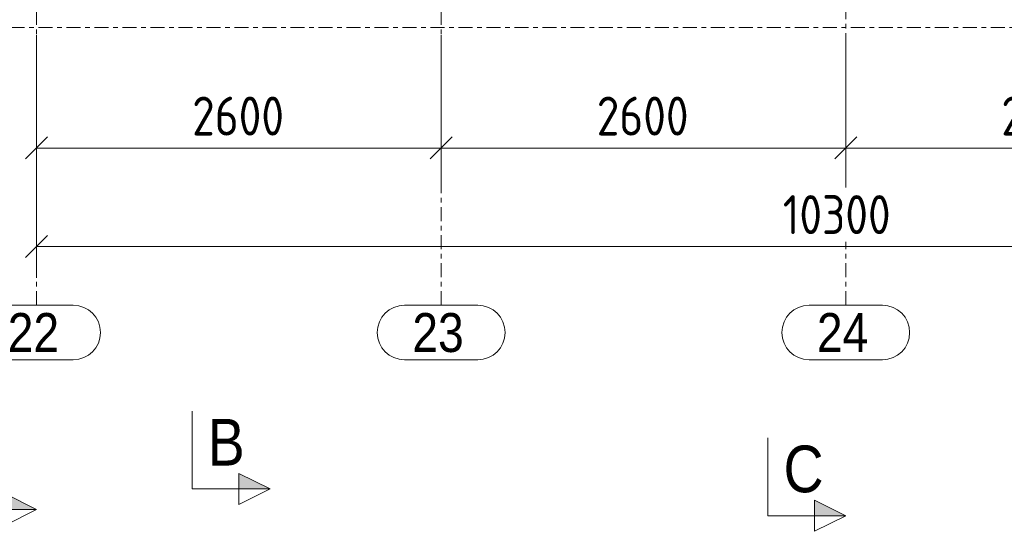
# Model space of a CAD drawing. Header units: millimetres. Extents: x 581 to 1768, y 561 to 1400.
# Tile 3 of 91: x 645 to 771, y 749 to 814. Entities that reach past the tile are written whole.
import ezdxf

# ---------------------------------------------------------------- set-up
doc = ezdxf.new("R2010")
doc.units = ezdxf.units.MM
doc.header["$LTSCALE"] = 0.6
doc.linetypes.add('XKITLINE00', pattern=[0])
doc.linetypes.add('XKITLINE03', pattern=[6, 3, -1, 1, -1])
for name, color, linetype, lineweight in [('S-GRID', 1, 'Continuous', 0), ('Section', 6, 'Continuous', 0), ('Z-DIMENSIONS', 1, 'Continuous', 0)]:
    doc.layers.add(name, color=color, linetype=linetype, lineweight=lineweight)
doc.styles.add('ARIAL', font='ARIAL.TTF')
doc.styles.add('ISOCPEUR', font='ISOCPEUR.TTF')

msp = doc.modelspace()

# ---------------------------------------------------------------- hatches: boundary and pattern name
at = {"layer": 'Section'}
for points in [[(672.8, 756.02), (676.8, 754.02), (672.8, 754.02)], [(642.8, 753.38), (646.8, 751.38), (642.8, 751.38)], [(746.8, 752.59), (750.8, 750.59), (746.8, 750.59)]]:
    msp.add_hatch(color=6, dxfattribs=at).paths.add_polyline_path(points, flags=17)

# ---------------------------------------------------------------- linework, layer by layer
at = {"layer": 'S-GRID', "color": 1, "linetype": 'XKITLINE03', "lineweight": 0}
for p, q in [((646.8, 777.6), (646.8, 1171.54)), ((698.8, 777.6), (698.8, 1171.54)), ((750.8, 792.74), (750.8, 1171.54)), ((614.64, 813.26), (876.86, 813.26)), ((750.8, 777.6), (750.8, 785.74))]:
    msp.add_line(p, q, dxfattribs=at)
at = {"layer": 'S-GRID', "color": 1, "linetype": 'XKITLINE00', "lineweight": 0}
for p, q in [((642.09, 777.6), (651.51, 777.6)), ((694.09, 777.6), (703.51, 777.6)), ((746.09, 777.6), (755.51, 777.6)), ((642.09, 770.6), (651.51, 770.6)), ((694.09, 770.6), (703.51, 770.6)), ((746.09, 770.6), (755.51, 770.6))]:
    msp.add_line(p, q, dxfattribs=at)
for centre, start, end in [((651.51, 774.1), 270, 90), ((694.09, 774.1), 90, 270), ((703.51, 774.1), 270, 90), ((746.09, 774.1), 90, 270), ((755.51, 774.1), 270, 90)]:
    msp.add_arc(centre, 3.5, start, end, dxfattribs=at)
at = {"layer": 'Section', "color": 6, "linetype": 'XKITLINE00', "lineweight": 0}
for p, q in [((666.8, 754.02), (666.8, 764.02)), ((740.8, 750.59), (740.8, 760.59)), ((676.8, 754.02), (672.8, 756.02)), ((672.8, 756.02), (672.8, 752.02)), ((646.8, 751.38), (642.8, 753.38)), ((666.8, 754.02), (676.8, 754.02)), ((676.8, 754.02), (672.8, 752.02)), ((750.8, 750.59), (746.8, 752.59)), ((746.8, 752.59), (746.8, 748.59)), ((636.8, 751.38), (646.8, 751.38)), ((646.8, 751.38), (642.8, 749.38)), ((740.8, 750.59), (750.8, 750.59)), ((750.8, 750.59), (746.8, 748.59))]:
    msp.add_line(p, q, dxfattribs=at)
at = {"layer": 'Z-DIMENSIONS', "color": 7, "linetype": 'XKITLINE00', "lineweight": 0}
for p, q in [((646.8, 812.26), (646.8, 781.14)), ((646.8, 812.26), (646.8, 793.79)), ((698.8, 812.26), (698.8, 793.79)), ((698.8, 812.26), (698.8, 793.79)), ((750.8, 812.26), (750.8, 793.79)), ((750.8, 812.26), (750.8, 793.79)), ((648.22, 799.21), (645.39, 796.38)), ((700.22, 799.21), (697.39, 796.38)), ((700.22, 799.21), (697.39, 796.38)), ((752.22, 799.21), (749.39, 796.38)), ((752.22, 799.21), (749.39, 796.38)), ((646.8, 797.79), (698.8, 797.79)), ((698.8, 797.79), (750.8, 797.79)), ((750.8, 797.79), (802.8, 797.79)), ((648.22, 786.56), (645.39, 783.73)), ((646.8, 785.14), (852.8, 785.14))]:
    msp.add_line(p, q, dxfattribs=at)
at = {"layer": 'Z-DIMENSIONS', "color": 3}
for p in [(646.8, 797.79), (698.8, 797.79), (698.8, 797.79), (750.8, 797.79), (750.8, 797.79), (646.8, 785.14)]:
    msp.add_point(p, dxfattribs=at)

# ---------------------------------------------------------------- texts
at = {"layer": 'S-GRID', "color": 7, "style": 'ARIAL', "width": 0.85}
for s, p in [('22', (643.09, 771.6)), ('23', (695.09, 771.6)), ('24', (747.09, 771.6))]:
    msp.add_text(s, height=5, dxfattribs=at).set_placement(p)
at = {"layer": 'Section', "color": 6, "style": 'ARIAL', "width": 0.85}
for s, p in [('B', (668.8, 757.02)), ('C', (742.8, 753.59))]:
    msp.add_text(s, height=6, dxfattribs=at).set_placement(p)
at = {"layer": 'Z-DIMENSIONS', "color": 3, "style": 'ISOCPEUR', "width": 0.85}
for s, p in [('2600', (666.79, 799.39)), ('2600', (718.79, 799.39)), ('2600', (770.79, 799.39)), ('10300', (742.71, 786.74))]:
    msp.add_text(s, height=5, dxfattribs=at).set_placement(p)

doc.saveas('drawing.dxf')
